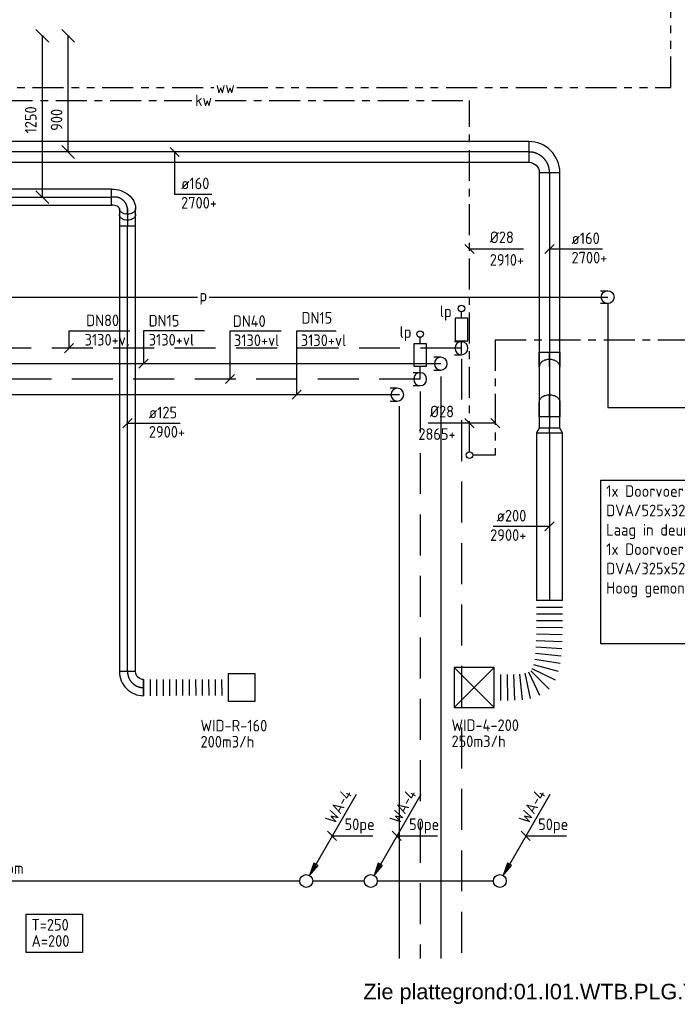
# Model space of a CAD drawing. Header units: millimetres. Extents: x 83336 to 140913, y 137697 to 176199.
# Tile 8 of 45: x 106730 to 111825, y 140045 to 147675. Entities that reach past the tile are written whole.
import ezdxf
from ezdxf.enums import TextEntityAlignment as Align

# ---------------------------------------------------------------- set-up
doc = ezdxf.new("R2010")
doc.units = ezdxf.units.MM
doc.header["$LTSCALE"] = 50
for name, pattern in [('CENTER2', [28.575, 19.05, -3.175, 3.175, -3.175]), ('CENTRE', [2, 1.25, -0.25, 0.25, -0.25]), ('DASHED2', [9.525, 6.35, -3.175]), ('HIDDEN', [9.525, 6.35, -3.175]), ('KOUDWATER', [8.4, 4.8, -1.2, 1.2, -1.2]), ('WARMWATER', [10.8, 4.8, -1.2, 1.2, -1.2, 1.2, -1.2])]:
    doc.linetypes.add(name, pattern=pattern)
doc.layers.get('0').update_dxf_attribs({"linetype": 'CONTINUOUS'})
doc.layers.get('DEFPOINTS').update_dxf_attribs({"linetype": 'CONTINUOUS'})
for name, color, linetype in [('00---0--FM-TEKST', 7, 'CONTINUOUS'), ('0T_BIJSCHRIFT', 7, 'CONTINUOUS'), ('WL5-----_HIDDEN', 8, 'CONTINUOUS'), ('WL52----_PIJL', 2, 'CONTINUOUS'), ('WL520000_VWA', 4, 'CONTINUOUS'), ('WL531---_SYMBOOL', 2, 'CONTINUOUS'), ('WL5310--_KW', 2, 'KOUDWATER'), ('WL5320--_WW', 2, 'WARMWATER'), ('WL5420--_PERSL', 1, 'CONTINUOUS'), ('WL5501--_GKW-A', 4, 'CONTINUOUS'), ('WL5502--_GKW-R', 4, 'HIDDEN'), ('WL5502--_SYMBOOL', 2, 'CONTINUOUS'), ('WL5611--_CV-A', 3, 'CONTINUOUS'), ('WL5611--_SYMBOOL', 2, 'CONTINUOUS'), ('WL5612--_CV-R', 3, 'DASHED2'), ('WL570---_HARTLIJN', 1, 'CENTRE'), ('WL5771--_T_FLEX-C', 2, 'CONTINUOUS'), ('WL5771--_T_KANAAL-C', 3, 'CONTINUOUS'), ('WL5771--_T_ORNAMENT-C', 2, 'CONTINUOUS'), ('WL5772--_R_FLEX-C', 2, 'CONTINUOUS'), ('WL5772--_R_KANAAL-C', 4, 'CONTINUOUS'), ('WL5772--_R_ORNAMENT-C', 2, 'CONTINUOUS'), ('WL5773--_HARTLIJN', 1, 'CENTER2'), ('WM520---_MATEN-B', 1, 'CONTINUOUS'), ('WM530---_MATEN-B', 1, 'CONTINUOUS'), ('WM550---_MATEN-B', 1, 'CONTINUOUS'), ('WM5502--_MATEN-B', 1, 'CONTINUOUS'), ('WM560---_MATEN-B', 1, 'CONTINUOUS'), ('WM5612--_MATEN-B', 1, 'CONTINUOUS'), ('WM570---_R_MATEN-B', 1, 'CONTINUOUS'), ('WM570---_T_MATEN-B', 1, 'CONTINUOUS'), ('WT531---_CODE', 1, 'CONTINUOUS'), ('WT532---_CODE', 1, 'CONTINUOUS'), ('WT542---_CODE', 1, 'CONTINUOUS'), ('WT5771--_BIJSCHRIFT', 7, 'CONTINUOUS')]:
    doc.layers.add(name, color=color, linetype=linetype)
doc.styles.add('1', font='BUROTEXT', dxfattribs={"height": 90})
doc.styles.add('LZ-MAATVOEREN', font='simplex.shx')
doc.styles.add('MAATVOERING', font='iso.shx')
doc.styles.add('Normaal_staand', font='iso.shx')
doc.styles.add('NORTXT', font='isocp.shx')
doc.styles.add('SA-BEMATEN', font='iso.shx')
doc.styles.add('Smalschuin', font='isocp.shx')
doc.dimstyles.new('NORDINED', dxfattribs={"dimscale": 50, "dimtxt": 1.8, "dimasz": 0.18, "dimexe": 0.18, "dimexo": 0.0625, "dimgap": 1.25, "dimtad": 0, "dimtoh": 1, "dimdec": 4, "dimrnd": 1, "dimdsep": 46, "dimtxsty": 'MAATVOERING', "dimtsz": 1, "dimcen": 0.09, "dimclrd": 256, "dimclre": 256, "dimclrt": 1, "dimadec": 3, "dimazin": 0, "dimtfac": 1, "dimtdec": 4, "dimtofl": 0, "dimtmove": 0, "dimatfit": 3, "dimldrblk": 'OBLIQUE', "dimfxl": 1, "dimtvp": 1, "dimtolj": 1, "dimtzin": 0, "dimarcsym": 0})

# ---------------------------------------------------------------- blocks, each defined once
blk = doc.blocks.new('SS53TP06')
blk.add_circle((0, 0), 0.5)
blk = doc.blocks.new('MVLINE')
blk.add_line((35.4, -35.4), (-35.4, 35.4))
blk = doc.blocks.new('SS52PY02')
for points in [[(7.747, 13.4112), (0.508, 0.8636), (1.8288, 2.3876), (1.1684, 2.7686), (0.508, 0.8636)], [(1.2446, 2.54), (0.7366, 1.397)], [(0.8636, 1.3462), (1.6002, 2.3368)]]:
    blk.add_lwpolyline(points)
blk.add_circle((0, 0), 1)
blk = doc.blocks.new('ORN_T_4')
for p, q in [((0.5, 0.5), (-0.5, -0.5)), ((0.5, -0.5), (-0.5, 0.5))]:
    blk.add_line(p, q)
blk.add_lwpolyline([(-0.5, 0.5), (-0.5, -0.5), (0.5, -0.5), (0.5, 0.5)], close=True)
at = {"color": 1, "style": 'LZ-MAATVOEREN', "flags": 9}
for tag, p in [('ROS_TYPE', (0.633, 0.683)), ('ROS_M3H', (0.633, 0.483)), ('ROS_ZIJDE', (0.633, 0.283)), ('ROS_STAT', (0.633, 0.083))]:
    blk.add_attdef(tag, p, '', height=0.125, dxfattribs=at)
blk = doc.blocks.new('ORN_A_')
blk.add_lwpolyline([(-0.5, 0.5), (-0.5, -0.5), (0.5, -0.5), (0.5, 0.5)], close=True)
at = {"color": 1, "style": 'LZ-MAATVOEREN', "flags": 9}
for tag, p in [('ROS_TYPE', (0.633, 0.683)), ('ROS_M3H', (0.633, 0.483)), ('ROS_ZIJDE', (0.633, 0.283)), ('ROS_STAT', (0.633, 0.083))]:
    blk.add_attdef(tag, p, '', height=0.125, dxfattribs=at)
blk = doc.blocks.new('KARO')
for p, q in [((1, 0.5), (0, 0.5)), ((0, -0.5), (1, -0.5))]:
    blk.add_line(p, q)
at = {"layer": 'WL5773--_HARTLIJN'}
blk.add_line((0, 0), (1, 0), dxfattribs=at)
blk = doc.blocks.new('OBO12500090H')
blk.add_lwpolyline([(62.5, -125, 0.414214), (-125, 62.5), (-125, -62.5, -0.414214), (-62.5, -125)], format="xyb", close=True)
at = {"invisible_edges": 15}
for points in [[(-114.1, -63.4), (-92.4, 59.7), (-125, 62.5), (-125, -62.5)], [(-103.6, -66.3), (-60.9, 51.2), (-92.4, 59.7), (-114.1, -63.4)], [(-93.8, -70.9), (-31.3, 37.4), (-60.9, 51.2), (-103.6, -66.3)], [(-84.8, -77.1), (-4.5, 18.6), (-31.3, 37.4), (-93.8, -70.9)], [(-77.1, -84.8), (18.6, -4.5), (-4.5, 18.6), (-84.8, -77.1)], [(-70.9, -93.8), (37.4, -31.3), (18.6, -4.5), (-77.1, -84.8)], [(-66.3, -103.6), (51.2, -60.9), (37.4, -31.3), (-70.9, -93.8)], [(-63.4, -114.1), (59.7, -92.4), (51.2, -60.9), (-66.3, -103.6)], [(-62.5, -125), (62.5, -125), (59.7, -92.4), (-63.4, -114.1)]]:
    blk.add_3dface(points, dxfattribs=at)
at = {"layer": 'WL5773--_HARTLIJN'}
blk.add_arc((-125, -125), 125, 0, 90, dxfattribs=at)
blk = doc.blocks.new('FLLINE125')
blk.add_line((0, -62.5), (0, 62.5))
blk = doc.blocks.new('OEX1250065500')
at = {"rotation": 180.1157853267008}
for p in [(0, 0), (50.4, 0.1), (100.8, 0.2), (151.2, 0.3), (201.5, 0.4), (251.9, 0.5), (302.3, 0.6), (352.7, 0.7), (403.1, 0.8), (453.5, 0.9), (503.8, 1), (554.2, 1.1), (604.6, 1.2), (655, 1.3)]:
    blk.add_blockref('FLLINE125', p, dxfattribs=at)
blk = doc.blocks.new('OSV2001600350G')
blk.add_lwpolyline([(0, -100), (35, -80), (35, 80), (0, 100)], close=True)
at = {"layer": 'WL5773--_HARTLIJN'}
blk.add_line((0, 0), (35, 0), dxfattribs=at)
blk = doc.blocks.new('OBO16000090H')
blk.add_lwpolyline([(80, -160, 0.414214), (-160, 80), (-160, -80, -0.414214), (-80, -160)], format="xyb", close=True)
at = {"invisible_edges": 15}
for points in [[(-146.1, -81.2), (-118.3, 76.4), (-160, 80), (-160, -80)], [(-132.6, -84.8), (-77.9, 65.5), (-118.3, 76.4), (-146.1, -81.2)], [(-120, -90.7), (-40, 47.8), (-77.9, 65.5), (-132.6, -84.8)], [(-108.6, -98.7), (-5.7, 23.9), (-40, 47.8), (-120, -90.7)], [(-98.7, -108.6), (23.9, -5.7), (-5.7, 23.9), (-108.6, -98.7)], [(-90.7, -120), (47.8, -40), (23.9, -5.7), (-98.7, -108.6)], [(-84.8, -132.6), (65.5, -77.9), (47.8, -40), (-90.7, -120)], [(-81.2, -146.1), (76.4, -118.3), (65.5, -77.9), (-84.8, -132.6)], [(-80, -160), (80, -160), (76.4, -118.3), (-81.2, -146.1)]]:
    blk.add_3dface(points, dxfattribs=at)
at = {"layer": 'WL5773--_HARTLIJN'}
blk.add_arc((-160, -160), 160, 0, 90, dxfattribs=at)
blk = doc.blocks.new('FLLINE200')
blk.add_line((0, -100), (0, 100))
blk = doc.blocks.new('OEX2000099900')
for p, rotation in [((0, 0), 89.9726008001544), ((0, -52.6), 89.9726008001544), ((-0.1, -105.2), 89.87688607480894), ((-0.7, -210.3), 89.3587789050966), ((-0.3, -157.7), 89.68577653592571), ((-1.5, -262.9), 88.83318397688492), ((-5.3, -368), 86.70970831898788), ((-2.9, -315.5), 88.00765511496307), ((-15.6, -472.7), 81.14918614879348), ((-9.2, -420.5), 84.62670181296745), ((-44.2, -573.4), 63.65443657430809), ((-26.1, -524.1), 75.00812602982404), ((-430, -673.7), 0.001273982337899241), ((-377.4, -673.8), 0.001273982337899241), ((-324.8, -673.5), 0.6875954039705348), ((-272.3, -672.3), 2.258387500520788), ((-219.8, -668.9), 5.460952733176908), ((-167.8, -661.3), 11.86633641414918), ((-117.7, -645.5), 24.45817331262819), ((-74.4, -616.2), 44.65296216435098)]:
    blk.add_blockref('FLLINE200', p, dxfattribs=dict(rotation=rotation))
blk = doc.blocks.new('RB45DO')
blk.add_lwpolyline([(0.707107, 0.5), (0, 0.5), (0, -0.5), (0.707107, -0.5, 0.133256), (0.835518, -0.465158, 0.106756), (0.957107, -0.353553, 0.082828), (1.032249, -0.198077, 0.071352), (1.06066, 0, 0.071352), (1.032249, 0.198077, 0.082828), (0.957107, 0.353553, 0.106756), (0.835518, 0.465158, 0.133256)], format="xyb", close=True)
at = {"layer": 'WL570---_HARTLIJN'}
blk.add_line((0, 0), (1.06066, 0), dxfattribs=at)
blk = doc.blocks.new('OBO16000045N')
at = {"xscale": 160, "yscale": 160, "zscale": 160}
blk.add_blockref('RB45DO', (0, 0), dxfattribs=at)
blk = doc.blocks.new('RB45UP')
blk.add_lwpolyline([(0, -0.5), (0.707107, -0.5), (0.707107, 0.5), (0, 0.5, -0.133256), (0.128411, 0.465158, -0.106756), (0.25, 0.353553, -0.082828), (0.325143, 0.198077, -0.071352), (0.353553, 0, -0.071352), (0.325143, -0.198077, -0.082828), (0.25, -0.353553, -0.106756), (0.128411, -0.465158, -0.133256)], format="xyb", close=True)
at = {"layer": 'WL570---_HARTLIJN'}
blk.add_line((0, 0), (0.707107, 0), dxfattribs=at)
blk = doc.blocks.new('OBO16000045O')
at = {"xscale": 160, "yscale": 160, "zscale": 160}
blk.add_blockref('RB45UP', (0, 0), dxfattribs=at)
blk = doc.blocks.new('RBDO45RE')
blk.add_lwpolyline([(0.707, 0.5, 0.198912), (0.64, 0.472, 0.098491), (0.561, 0.354, 0.055753), (0.517, 0.204, 0.042505), (0.5, 0), (-0.5, 0, -0.080612), (-0.405, 0.588, -0.089204), (-0.146, 1.061, -0.104837), (0.259, 1.391, -0.119401), (0.707, 1.5, -0.133256), (0.836, 1.465, -0.106756), (0.957, 1.354, -0.082828), (1.032, 1.198, -0.071352), (1.061, 1, -0.071352), (1.032, 0.802, -0.082828), (0.957, 0.646, -0.106756), (0.836, 0.535, -0.133256), (0.707, 0.5)], format="xyb")
at = {"layer": 'WL570---_HARTLIJN'}
blk.add_lwpolyline([(1.061, 1), (0.707, 1, 0.328988), (0, 0.332), (0, 0)], format="xyb", dxfattribs=at)
blk = doc.blocks.new('OBO12500090HNR')
at = {"xscale": 125, "yscale": 125, "zscale": 125}
blk.add_blockref('RBDO45RE', (0, 0), dxfattribs=at)
blk = doc.blocks.new('OBO12500045O')
at = {"xscale": 125, "yscale": 125, "zscale": 125}
blk.add_blockref('RB45UP', (0, 0), dxfattribs=at)
blk = doc.blocks.new('*D545')
at = {"layer": 'DEFPOINTS', "color": 0, "transparency": 16777216}
for p in [(107105.3, 147550), (107105.3, 147550), (107105.3, 146650)]:
    blk.add_point(p, dxfattribs=at)
at = {"layer": 'WM570---_R_MATEN-B', "lineweight": -2, "transparency": 16777216}
for p, q in [((107155.3, 147500), (107055.3, 147600)), ((107105.3, 146650), (107105.3, 147550)), ((107108.4, 147550), (107114.3, 147550)), ((107155.3, 146600), (107055.3, 146700)), ((107108.4, 146650), (107114.3, 146650))]:
    blk.add_line(p, q, dxfattribs=at)
at = {"layer": 'WM570---_R_MATEN-B', "color": 1, "transparency": 16777216, "insert": (107015.3, 146898.7), "char_height": 90, "attachment_point": 5, "rotation": 90, "style": 'MAATVOERING'}
blk.add_mtext('\\A1;900', dxfattribs=at)
blk = doc.blocks.new('_OBLIQUE')
at = {"color": 0, "linetype": 'ByBlock'}
blk.add_line((-0.5, -0.5), (0.5, 0.5), dxfattribs=at)
blk = doc.blocks.new('*D546')
at = {"layer": 'DEFPOINTS', "color": 0, "transparency": 16777216}
for p in [(106905.3, 147550), (106905.3, 147550), (106905.3, 146300)]:
    blk.add_point(p, dxfattribs=at)
at = {"layer": 'WM570---_R_MATEN-B', "lineweight": -2, "transparency": 16777216}
for p, q in [((106955.3, 147500), (106855.3, 147600)), ((106905.3, 146300), (106905.3, 147550)), ((106908.4, 147550), (106914.3, 147550)), ((106955.3, 146250), (106855.3, 146350)), ((106908.4, 146300), (106914.3, 146300))]:
    blk.add_line(p, q, dxfattribs=at)
at = {"layer": 'WM570---_R_MATEN-B', "color": 1, "transparency": 16777216, "insert": (106815.3, 146898.7), "char_height": 90, "attachment_point": 5, "rotation": 90, "style": 'MAATVOERING'}
blk.add_mtext('\\A1;1250', dxfattribs=at)
blk = doc.blocks.new('PFB_HS01')
blk.add_lwpolyline([(-1.1, 1), (0, 1, -1), (0, -1), (-1.1, -1)], format="xyb")
at = {"layer": 'WL5-----_HIDDEN'}
blk.add_circle((0, 0, 0), 1, dxfattribs=at)
blk = doc.blocks.new('56_225')
for p, q in [((0, 5.5), (0, 6.5)), ((0, 0), (0, 2))]:
    blk.add_line(p, q)
blk.add_lwpolyline([(-1, 5.5), (-1, 2), (1, 2), (1, 5.5)], close=True)
blk.add_circle((0, 7), 0.5)

msp = doc.modelspace()

# ---------------------------------------------------------------- linework, layer by layer
at = {"layer": 'WL520000_VWA'}
for p, q in [((108900, 141000), (106200, 141000)), ((109400, 141000), (109000, 141000)), ((110400, 141000), (109500, 141000))]:
    msp.add_line(p, q, dxfattribs=at)
at = {"layer": 'WL5310--_KW'}
for p, q in [((105750, 147050), (108063.84615, 147050)), ((108243.84615, 147050), (110215, 147050)), ((110215, 144325), (110215, 147050)), ((110415, 145195), (115990, 145195)), ((110415, 145195), (110415, 144300)), ((110415, 144300), (110240, 144300))]:
    msp.add_line(p, q, dxfattribs=at)
at = {"layer": 'WL5320--_WW'}
for p, q in [((111775, 147150), (111775, 150560)), ((105750, 147150), (108233.07692, 147150)), ((108413.07692, 147150), (111775, 147150))]:
    msp.add_line(p, q, dxfattribs=at)
at = {"layer": 'WL5420--_PERSL'}
for p, q in [((93966.66667, 145525), (108107.27273, 145525)), ((108197.27273, 145525), (111285.76952, 145525)), ((111285.76952, 145475), (111285.76952, 144670)), ((111285.76952, 144670), (123530.29734, 144670))]:
    msp.add_line(p, q, dxfattribs=at)
at = {"layer": 'WL5501--_GKW-A'}
for p, q in [((109992.60848, 145009.10249), (104860.02972, 145009.10249)), ((109992.60848, 144910.35543), (109992.60848, 140400))]:
    msp.add_line(p, q, dxfattribs=at)
at = {"layer": 'WL5502--_GKW-R'}
for p, q in [((110152.60848, 145129.10249), (105050.20972, 145129.10249)), ((110152.60848, 145048.04402), (110152.60848, 140400))]:
    msp.add_line(p, q, dxfattribs=at)
at = {"layer": 'WL5611--_CV-A'}
for p, q in [((109672.60848, 144769.10249), (105599.59761, 144769.10249)), ((109672.60848, 140400), (109672.60848, 144680.6937))]:
    msp.add_line(p, q, dxfattribs=at)
at = {"layer": 'WL5612--_CV-R'}
for p, q in [((109832.61358, 144889.10249), (105355.03892, 144889.10249)), ((109832.60848, 144793.34001), (109832.60848, 140400))]:
    msp.add_line(p, q, dxfattribs=at)
at = {"layer": 'WL5771--_T_ORNAMENT-C'}
msp.add_lwpolyline([(106780.92122, 140743.02905), (107215.57804, 140743.02905), (107215.57804, 140447.44738), (106780.92122, 140447.44738)], close=True, dxfattribs=at)
at = {"layer": 'WM520---_MATEN-B'}
for points in [[(109150, 141350), (109175, 141350), (109466.8043, 141350)], [(109650, 141350), (109675, 141350), (109966.8043, 141350)], [(110650, 141350), (110675, 141350), (110966.8043, 141350)]]:
    msp.add_lwpolyline(points, dxfattribs=at)
at = {"layer": 'WM530---_MATEN-B'}
for points in [[(110215, 145898.67633), (110375, 145898.67633), (110634.19154, 145898.67633)], [(110415, 144548.67633), (110180, 144548.67633), (109895.80846, 144548.67633)]]:
    msp.add_lwpolyline(points, dxfattribs=at)
at = {"layer": 'WM550---_MATEN-B'}
for p, q in [((107111.44238, 145260.99362), (107111.44238, 145130.13755)), ((107688.93613, 145262.58678), (107688.93613, 145010.13755))]:
    msp.add_line(p, q, dxfattribs=at)
for points in [[(107582.84312, 145260.99362), (107111.44238, 145260.99362)], [(108160.33687, 145262.58678), (107688.93613, 145262.58678)]]:
    msp.add_lwpolyline(points, dxfattribs=at)
at = {"layer": 'WM5612--_MATEN-B'}
for p, q in [((108358.72686, 145262.24118), (108358.72686, 144890.13755)), ((108875.13016, 145262.16833), (108875.13016, 144769.10249))]:
    msp.add_line(p, q, dxfattribs=at)
for points in [[(108754.64904, 145262.24118), (108358.72686, 145262.24118)], [(109180.54084, 145262.16833), (108875.13016, 145262.16833)]]:
    msp.add_lwpolyline(points, dxfattribs=at)
at = {"layer": 'WM570---_R_MATEN-B'}
msp.add_lwpolyline([(107565, 144548.67633), (107680.29734, 144548.67633), (107973.31432, 144548.67633)], dxfattribs=at)
at = {"layer": 'WM570---_T_MATEN-B'}
for points in [[(107930.29734, 146650.00004), (107930.29734, 146323.67633), (108219.65726, 146323.67633)], [(110835, 145898.67633), (110955.29734, 145898.67633), (111244.65726, 145898.67633)], [(110835, 143748.67633), (110705.29734, 143748.67633), (110397.93742, 143748.67633)]]:
    msp.add_lwpolyline(points, dxfattribs=at)
at = {"layer": 'WT5771--_BIJSCHRIFT', "color": 1}
msp.add_lwpolyline([(111232.56294, 144107.04098), (112516.19036, 144107.04098), (112516.19036, 142837.29532), (111232.56294, 142837.29532)], close=True, dxfattribs=at)

# ---------------------------------------------------------------- block references
at = {"layer": 'WL52----_PIJL', "xscale": 50, "yscale": 50, "zscale": 50}
for p in [(108950, 141000), (109450, 141000), (110450, 141000)]:
    msp.add_blockref('SS52PY02', p, dxfattribs=at)
at = {"layer": 'WL531---_SYMBOOL', "xscale": 50, "yscale": 50, "zscale": 50}
msp.add_blockref('SS53TP06', (110215, 144300), dxfattribs=at)
at = {"layer": 'WL5420--_PERSL', "xscale": 50, "yscale": 50, "zscale": 50}
msp.add_blockref('PFB_HS01', (111285.76952, 145525), dxfattribs=at)
at = {"layer": 'WL5502--_SYMBOOL', "xscale": 50, "yscale": 50, "zscale": 50}
msp.add_blockref('56_225', (110152.60848, 145086.71367), dxfattribs=at)
at = {"layer": 'WL5502--_SYMBOOL', "xscale": -50, "yscale": 50, "zscale": 50, "rotation": 180}
for p in [(110152.60848, 145129.10249), (109992.60848, 145009.10249)]:
    msp.add_blockref('PFB_HS01', p, dxfattribs=at)
at = {"layer": 'WL5611--_SYMBOOL', "xscale": 50, "yscale": 50, "zscale": 50}
msp.add_blockref('56_225', (109832.61358, 144889.10249), dxfattribs=at)
at = {"layer": 'WL5611--_SYMBOOL', "xscale": -50, "yscale": 50, "zscale": 50, "rotation": 180}
for p in [(109832.60848, 144889.10249), (109655.4787, 144769.10249)]:
    msp.add_blockref('PFB_HS01', p, dxfattribs=at)
at = {"layer": 'WL5771--_T_FLEX-C'}
msp.add_blockref('OEX2000099900', (110835, 143173.67633), dxfattribs=at)
at = {"layer": 'WL5771--_T_KANAAL-C'}
for p, xscale, yscale, zscale, rotation in [((110675, 146650.00004), 7007.902659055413, 160, 160, 180), ((110835, 146490.00004), 1981.323705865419, 160, 160, 270), ((110835, 144473.67633), 1300, 200, 200, 270)]:
    msp.add_blockref('KARO', p, dxfattribs=dict(at, xscale=xscale, yscale=yscale, zscale=zscale, rotation=rotation))
msp.add_blockref('OBO16000090H', (110835, 146650.00004), dxfattribs=at)
at = {"layer": 'WL5771--_T_KANAAL-C', "xscale": -1, "rotation": 270}
for name, p in [('OBO16000045O', (110835, 144985.53921)), ('OBO16000045N', (110835, 144598.67633))]:
    msp.add_blockref(name, p, dxfattribs=at)
at = {"layer": 'WL5771--_T_KANAAL-C', "rotation": 90}
msp.add_blockref('OSV2001600350G', (110835, 144473.67633), dxfattribs=at)
at = {"layer": 'WL5771--_T_ORNAMENT-C', "xscale": 310, "yscale": 310, "zscale": 310}
msp.add_blockref('ORN_T_4', (110250, 142499.99998), dxfattribs=at)
at = {"layer": 'WL5772--_R_FLEX-C'}
msp.add_blockref('OEX1250065500', (107690, 142498.67633), dxfattribs=at)
at = {"layer": 'WL5772--_R_KANAAL-C', "xscale": 3804.702659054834, "yscale": 125, "zscale": 125}
msp.add_blockref('KARO', (103635.29734, 146300), dxfattribs=at)
at = {"layer": 'WL5772--_R_KANAAL-C'}
for name, p, rotation in [('OBO12500090HNR', (107440, 146300), 270), ('OBO12500045O', (107565, 146164.91748), 270), ('OBO12500090H', (107565, 142498.67633), 180)]:
    msp.add_blockref(name, p, dxfattribs=dict(at, rotation=rotation))
at = {"layer": 'WL5772--_R_KANAAL-C', "yscale": 125, "zscale": 125}
for p, xscale, rotation in [((107565, 146211.61165), 128.388347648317, 270), ((107565, 142623.67633), 3452.852771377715, 90)]:
    msp.add_blockref('KARO', p, dxfattribs=dict(at, xscale=xscale, rotation=rotation))
at = {"layer": 'WL5772--_R_ORNAMENT-C', "xscale": 210, "yscale": 210, "zscale": 210}
msp.add_blockref('ORN_A_', (108450, 142499.99998), dxfattribs=at)
at = {"layer": 'WM520---_MATEN-B'}
for p in [(109150, 141350), (109650, 141350), (110650, 141350)]:
    msp.add_blockref('MVLINE', p, dxfattribs=at)
at = {"layer": 'WM530---_MATEN-B'}
for p in [(110215, 145898.67633), (110215, 144548.67633), (110415, 144548.67633)]:
    msp.add_blockref('MVLINE', p, dxfattribs=at)
at = {"layer": 'WM550---_MATEN-B', "rotation": 270}
for p in [(107111.44238, 145129.10249), (107688.93613, 145009.10249)]:
    msp.add_blockref('MVLINE', p, dxfattribs=at)
at = {"layer": 'WM5502--_MATEN-B', "rotation": 270}
for p in [(108358.72686, 144890.13755), (108875.13016, 144769.10249)]:
    msp.add_blockref('MVLINE', p, dxfattribs=at)
at = {"layer": 'WM570---_R_MATEN-B', "rotation": 90}
msp.add_blockref('MVLINE', (107565, 144548.67633), dxfattribs=at)
at = {"layer": 'WM570---_T_MATEN-B'}
msp.add_blockref('MVLINE', (107930.29734, 146650.00004), dxfattribs=at)
at = {"layer": 'WM570---_T_MATEN-B', "rotation": 90}
for p in [(110835, 145898.67633), (110835, 143748.67633)]:
    msp.add_blockref('MVLINE', p, dxfattribs=at)

# ---------------------------------------------------------------- texts
at = {"layer": '00---0--FM-TEKST', "insert": (109393.22367, 140203.5552), "char_height": 120, "attachment_point": 1, "style": '1'}
msp.add_mtext_dynamic_manual_height_columns('{\\fArial|b0|i0|c0|p34;Zie plattegrond:01.I01.WTB.PLG.TOT.01.DWG}', width=3844.7972977, gutter_width=450, heights=[0], dxfattribs=at)
at = {"layer": '0T_BIJSCHRIFT', "color": 1, "style": 'MAATVOERING'}
msp.add_text('bm', height=90, dxfattribs=at).set_placement((106625, 141100), align=Align.MIDDLE_LEFT)
at = {"layer": 'WM520---_MATEN-B', "style": 'MAATVOERING'}
for p in [(109130.39838, 141457.71511), (109630.39838, 141457.71511), (110630.39838, 141457.71511)]:
    msp.add_text('WA-4', height=90, rotation=60, dxfattribs=at).set_placement(p, align=Align.MIDDLE_LEFT)
at = {"layer": 'WM520---_MATEN-B', "color": 1, "style": 'MAATVOERING'}
for p in [(109247, 141395), (109747, 141395), (110747, 141395)]:
    msp.add_text('50pe', height=90, dxfattribs=at).set_placement(p)
at = {"layer": 'WM530---_MATEN-B', "color": 1, "style": 'MAATVOERING'}
for s, p in [('%%c28', (110372, 145943.67633)), ('2910+', (110372, 145768.67633)), ('%%c28', (109908.71429, 144593.67633)), ('2865+', (109818.71429, 144418.67633))]:
    msp.add_text(s, height=90, dxfattribs=at).set_placement(p)
at = {"layer": 'WM550---_MATEN-B', "style": 'NORTXT'}
for s, p in [('DN80', (107244.35581, 145299.9612)), ('DN15', (107728.81311, 145297.25564))]:
    msp.add_text(s, height=90, dxfattribs=at).set_placement(p)
at = {"layer": 'WM5502--_MATEN-B', "style": 'NORTXT'}
for s, p in [('lp', (109985.86566, 145370.14166)), ('lp', (109674.00986, 145210.56808)), ('3130+vl', (107232.48646, 145149.6076)), ('3130+vl', (107729.38677, 145149.6076)), ('3130+vl', (108389.49598, 145145.93571)), ('3130+vl', (108907.96254, 145145.93571))]:
    msp.add_text(s, height=90, dxfattribs=at).set_placement(p)
at = {"layer": 'WM560---_MATEN-B', "style": 'NORTXT'}
for s, p in [('DN40', (108380.51257, 145294.13018)), ('DN15', (108912.8801, 145319.45339))]:
    msp.add_text(s, height=90, dxfattribs=at).set_placement(p)
at = {"layer": 'WM570---_R_MATEN-B', "color": 1, "style": 'NORTXT'}
for s, p in [('ø125', (107730.29734, 144586.17633)), ('2900+', (107730.29734, 144436.17633))]:
    msp.add_text(s, height=90, dxfattribs=at).set_placement(p)
at = {"layer": 'WM570---_T_MATEN-B', "color": 1, "style": 'NORTXT'}
for s, p in [('ø160', (107980.29734, 146361.17633)), ('2700+', (107980.29734, 146211.17633)), ('ø160', (111005.29734, 145936.17633)), ('2700+', (111005.29734, 145786.17633))]:
    msp.add_text(s, height=90, dxfattribs=at).set_placement(p)
for s, p in [('ø200', (110655.29734, 143786.17633)), ('2900+', (110655.29734, 143636.17633))]:
    msp.add_text(s, height=90, dxfattribs=at).set_placement(p, align=Align.RIGHT)
at = {"layer": 'WT531---_CODE', "color": 1, "style": 'SA-BEMATEN'}
msp.add_text('kw', height=90, dxfattribs=at).set_placement((108153.84615, 147050), align=Align.MIDDLE)
at = {"layer": 'WT532---_CODE', "color": 1, "style": 'SA-BEMATEN'}
msp.add_text('ww', height=90, dxfattribs=at).set_placement((108323.07692, 147150), align=Align.MIDDLE)
at = {"layer": 'WT542---_CODE', "color": 1, "style": 'SA-BEMATEN'}
msp.add_text('p', height=90, dxfattribs=at).set_placement((108152.27273, 145525), align=Align.MIDDLE)
at = {"layer": 'WT5771--_BIJSCHRIFT', "color": 1, "style": 'Smalschuin'}
for s, p in [('WID-R-160', (108130.78874, 142204.45149)), ('WID-4-200', (110075.37904, 142207.88304)), ('200m3/h', (108130.78874, 142079.45149)), ('250m3/h', (110075.37904, 142082.88304)), ('T=250', (106821.64113, 140660.98162)), ('A=200', (106821.64113, 140535.98162))]:
    msp.add_text(s, height=90, dxfattribs=at).set_placement(p, align=Align.MIDDLE_LEFT)
at = {"layer": 'WT5771--_BIJSCHRIFT', "color": 1, "insert": (111274.07082, 144066.96054), "char_height": 90, "attachment_point": 1, "style": 'Normaal_staand'}
msp.add_mtext_dynamic_manual_height_columns('1x Doorvoerrooster DVA/525x325^JLaag in deur gemonteerd^J1x Doorvoerrooster DVA/325x525^JHoog gemonteerd in wand', width=1236.5561247, gutter_width=450, heights=[0], dxfattribs=at)

# ---------------------------------------------------------------- dimensions: what is measured, and where the dimension line sits
at = {"layer": 'WM570---_R_MATEN-B'}
for base, p1, p2, picture, middle in [((106905.29734, 147549.99996), (106905.29734, 146300), (106905.29734, 147549.99996), '*D546', (106905.29734, 146898.67633)), ((107105.29734, 147549.99996), (107105.29734, 146650.00004), (107105.29734, 147549.99996), '*D545', (107105.29734, 146898.67633))]:
    dim = msp.add_linear_dim(base=base, p1=p1, p2=p2, angle=90, dimstyle='NORDINED', dxfattribs=at)
    dim.commit()
    dim.dimension.update_dxf_attribs({"geometry": picture, "text_midpoint": middle, "dimtype": 160})

doc.saveas('drawing.dxf')
